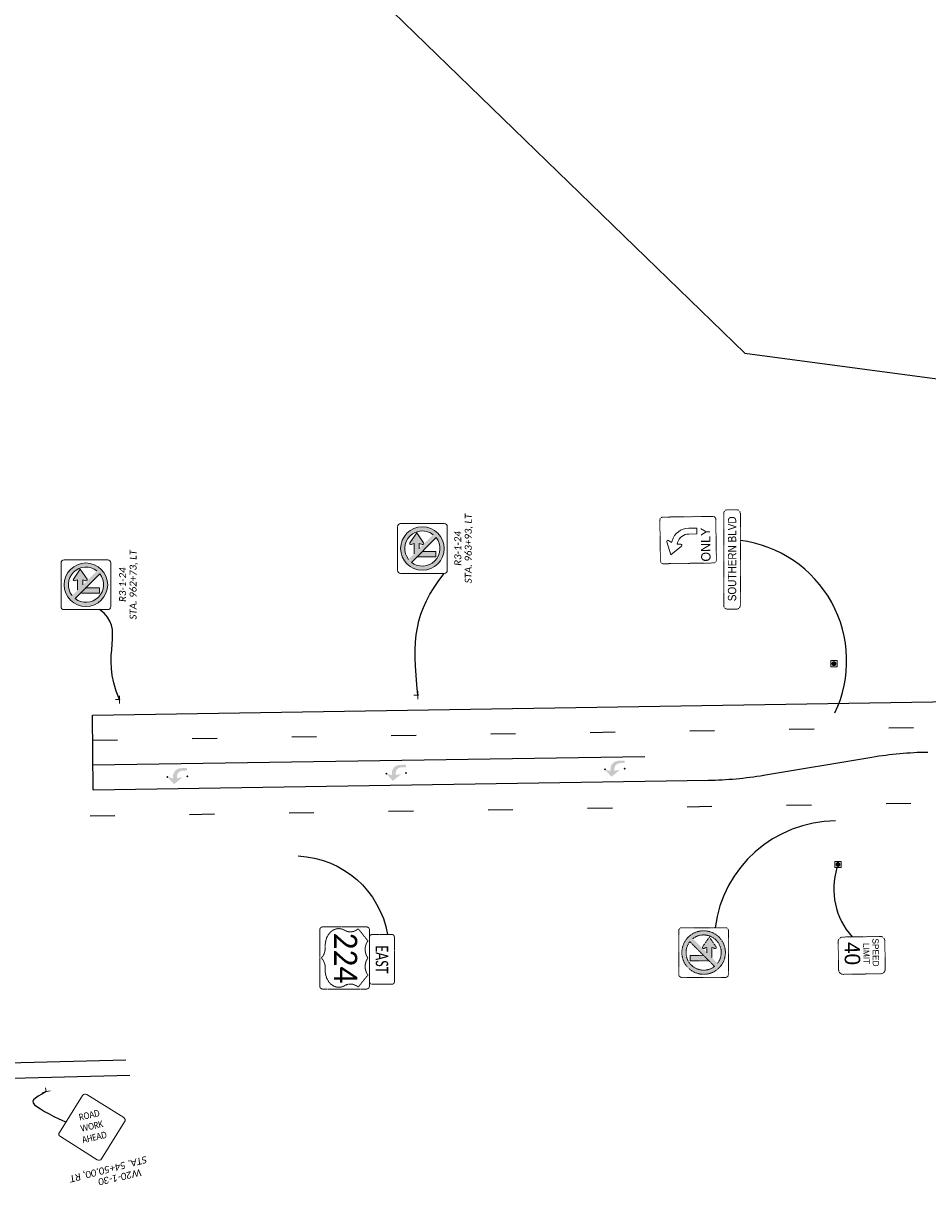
# Model space of a CAD drawing. Extents: x 2474761 to 2485264, y 499455 to 501118.
# Tile 11 of 30: x 2477797 to 2478160, y 499902 to 500369. Entities that reach past the tile are written whole.
import ezdxf
from ezdxf.enums import TextEntityAlignment as Align

# ---------------------------------------------------------------- set-up
doc = ezdxf.new("R2010")
doc.units = 21
doc.header["$MEASUREMENT"] = 0
for name, pattern in [('DGN Style 1', [0.063228, 0.000105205, -0.063123]), ('DGN Style 2', [0.017105, 0.010263, -0.006842]), ('dsolidcl', [0]), ('lane', [40, 10, -30]), ('OhDOT_USTN1', [0.055, 0.014, -0.041])]:
    doc.linetypes.add(name, pattern=pattern)
for name, color, linetype in [('MT_P_Cells', 7, 'Continuous'), ('MT_P_Channelizing_Line', 7, 'Continuous'), ('MT_P_CL_Double_Solid', 2, 'dsolidcl'), ('MT_P_Lane_Line', 7, 'lane'), ('MT_P_Stop_Line', 7, 'Continuous'), ('MT_P_Text', 7, 'Continuous'), ('SG_P_Text', 7, 'Continuous'), ('SH_Text', 7, 'Continuous'), ('SN_P_Signs', 120, 'Continuous'), ('SN_P_Text', 7, 'Continuous'), ('SN_X_Foundation', 7, 'OhDOT_USTN1'), ('SN_X_Public', 3, 'Continuous')]:
    doc.layers.add(name, color=color, linetype=linetype)
doc.layers.add('MT_P_Cells (Construction)', color=7, linetype='Continuous', lineweight=0)
doc.layers.add('SN_P_Signs (Construction)', color=230, linetype='Continuous', lineweight=13)
doc.layers.add('SC_Scratch1', color=7, linetype='Continuous', plot=False)
doc.styles.add('P_Slanted-Normal LS 0.50', font='calibrii.ttf', dxfattribs={"height": 0.14})
doc.styles.add('Style-Calibri', font='calibri.ttf')
doc.styles.add('Style-ISO_FONTLEFT', font='ISO_FONTLEFT.shx')
doc.styles.add('~P_Label - CenterCenter', font='calibrii.ttf', dxfattribs={"height": 0.14})

# ---------------------------------------------------------------- blocks, each defined once
blk = doc.blocks.new('R2-1_1')
at = {"layer": 'SN_X_Public', "color": 132, "linetype": 'DGN Style 2', "lineweight": 0, "flags": 128}
blk.add_lwpolyline([(5.62, 18.75), (-5.63, 18.75, 0.414214), (-7.5, 16.88), (-7.5, 1.88, 0.414214), (-5.63, 0), (5.62, 0, 0.414214), (7.5, 1.88), (7.5, 16.88, 0.414214)], format="xyb", close=True, dxfattribs=at)
at = {"layer": 'SN_X_Public', "color": 7, "linetype": 'DGN Style 2', "lineweight": 0, "style": 'Style-ISO_FONTLEFT'}
for s, height, p in [('SPEED', 2.501, (-1.08, 15)), ('LIMIT', 2.501, (-0.69, 11.25)), ('40', 6.25, (-0.81, 5.62))]:
    blk.add_text(s, height=height, dxfattribs=at).set_placement(p, align=Align.MIDDLE_CENTER)
blk = doc.blocks.new('M1-4-3')
at = {"layer": 'SN_X_Public', "color": 132, "linetype": 'DGN Style 2', "lineweight": 0, "flags": 128}
blk.add_lwpolyline([(0.563, 1), (-0.563, 1, 0.414214), (-0.625, 0.938), (-0.625, 0.063, 0.414214), (-0.563, 0), (0.563, 0, 0.414214), (0.625, 0.063), (0.625, 0.938, 0.414214)], format="xyb", close=True, dxfattribs=at)
at = {"layer": 'SN_X_Public', "color": 7, "linetype": 'DGN Style 2', "lineweight": 0}
blk.add_rational_spline([(-0.342, 0.969), (-0.464, 0.871), (-0.586, 0.773), (-0.472, 0.643), (-0.557, 0.499), (-0.789, 0.105), (-0.244, 0.109), (-0.22, 0.109), (-0.195, 0.109), (-0.073, 0.109), (0, 0.031), (0.073, 0.109), (0.195, 0.109), (0.22, 0.109), (0.244, 0.109), (0.789, 0.105), (0.557, 0.499), (0.472, 0.643), (0.586, 0.773), (0.464, 0.871), (0.342, 0.969), (0.171, 0.835), (0, 0.969), (-0.171, 0.835), (-0.342, 0.969)], [1, 1, 1, 0.864038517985, 1, 0.531351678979, 1, 1, 1, 0.894427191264, 1, 0.894427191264, 1, 1, 1, 0.531351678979, 1, 0.864038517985, 1, 1, 1, 0.714142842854, 1, 0.714142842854, 1], degree=2, knots=[0, 0, 0, 0.083333, 0.083333, 0.166667, 0.166667, 0.25, 0.25, 0.333333, 0.333333, 0.416667, 0.416667, 0.5, 0.5, 0.583333, 0.583333, 0.666667, 0.666667, 0.75, 0.75, 0.833333, 0.833333, 0.916667, 0.916667, 1, 1, 1], dxfattribs=at)
at = {"layer": 'SN_X_Public', "color": 7, "linetype": 'DGN Style 2', "lineweight": 0, "style": 'Style-Calibri', "width": 0.917331}
blk.add_text('224', height=0.4688, dxfattribs=at).set_placement((0, 0.285), align=Align.CENTER)
blk = doc.blocks.new('M3-2')
at = {"layer": 'SN_X_Public', "color": 132, "linetype": 'DGN Style 2', "lineweight": 0, "flags": 128}
blk.add_lwpolyline([(-0.45, 0.5), (0.45, 0.5), (0.45, 0.5, -0.414214), (0.5, 0.45), (0.5, 0.45), (0.5, 0.05), (0.5, 0.05, -0.414214), (0.45, 0), (0.45, 0), (-0.45, 0), (-0.45, 0, -0.414214), (-0.5, 0.05), (-0.5, 0.05), (-0.5, 0.45), (-0.5, 0.45, -0.414214)], format="xyb", close=True, dxfattribs=at)
at = {"layer": 'SN_X_Public', "color": 7, "linetype": 'DGN Style 2', "lineweight": 0, "style": 'Style-Calibri', "width": 0.72}
blk.add_text('EAST', height=0.25, dxfattribs=at).set_placement((0, 0.25), align=Align.MIDDLE_CENTER)
blk = doc.blocks.new('SGN1PP')
at = {"layer": 'SG_P_Text', "color": 230, "linetype": 'Continuous', "lineweight": 13}
for p, q in [((0, 0), (-0.08, 0)), ((0, 0.08), (0, -0.08))]:
    blk.add_line(p, q, dxfattribs=at)
blk = doc.blocks.new('W20-1')
at = {"layer": 'SN_P_Signs', "color": 132, "linetype": 'Continuous', "lineweight": 13, "flags": 128}
blk.add_lwpolyline([(-0.663, 0.725), (-0.044, 1.344, -0.414214), (0.044, 1.344), (0.663, 0.725, -0.414214), (0.663, 0.637), (0.044, 0.018, -0.414214), (-0.044, 0.018), (-0.663, 0.637, -0.414214)], format="xyb", close=True, dxfattribs=at)
at = {"layer": 'SN_P_Signs', "color": 7, "linetype": 'Continuous', "lineweight": 13, "style": 'Style-Calibri', "width": 0.840421}
for s, p in [('ROAD', (0, 0.931)), ('WORK', (0, 0.702)), ('AHEAD', (0, 0.473))]:
    blk.add_text(s, height=0.1333, dxfattribs=at).set_placement(p, align=Align.MIDDLE_CENTER)
blk = doc.blocks.new('PMRTP_MT')
at = {"layer": 'MT_P_Cells', "linetype": 'Continuous', "lineweight": 0, "extrusion": (0, 0, -1)}
blk.add_hatch(color=7, dxfattribs=at).paths.add_polyline_path([(5.52, 3.33, 0.418865), (2.24, 0), (2.24, 0), (2.24, -0.67), (0, 0), (2.56, -3), (6.08, -0.33), (3.84, -0.67), (3.84, 0.04, -0.414214), (6.14, 2.33), (8, 2.33), (8, 3.33)])
at = {"layer": 'MT_P_Cells (Construction)', "color": 7, "linetype": 'Continuous', "lineweight": 30}
for p in [(-8, 0), (0, 0)]:
    blk.add_point(p, dxfattribs=at)
blk = doc.blocks.new('R3-1')
at = {"layer": 'SN_P_Signs', "linetype": 'Continuous', "lineweight": 0}
h = blk.add_hatch(color=7, dxfattribs=at)
h.paths.add_polyline_path([(-10, -8.75, 1), (-10, 8.75, 1)])
h.paths.add_polyline_path([(-12.1, -3.28), (-10.07, -1.25), (-4.44, 4.38, -0.888523), (-14.38, -5.56)], flags=17)
h.paths.add_polyline_path([(-13.28, -2.1), (-15.56, -4.38, -0.888523), (-5.62, 5.56), (-11.25, -0.07)], flags=17)
for points in [[(-13.28, -2.1), (-11.25, -0.07), (-11.25, 2.02), (-10.02, 1.63, 0.712491), (-9.55, 2.27), (-12.29, 6.25), (-15.03, 2.27, 0.712491), (-14.56, 1.63), (-13.33, 2.02), (-13.33, -1.67, 0.065543)], [(-10.07, -1.25), (-12.1, -3.28, 0.065543), (-11.67, -3.33), (-4.58, -3.33), (-4.58, -1.25)]]:
    blk.add_hatch(color=7, dxfattribs=at).paths.add_polyline_path(points)
at = {"layer": 'SN_P_Signs', "color": 7, "linetype": 'Continuous', "lineweight": 0}
for p, q in [((-15.03, 2.27), (-12.29, 6.25)), ((-9.55, 2.27), (-12.29, 6.25)), ((-14.56, 1.63), (-13.33, 2.02)), ((-14.38, -5.56), (-4.44, 4.38)), ((-13.33, -1.67), (-13.33, 2.02)), ((-11.25, -0.07), (-11.25, 2.02)), ((-10.02, 1.63), (-11.25, 2.02)), ((-11.67, -3.33), (-4.58, -3.33)), ((-10.07, -1.25), (-4.58, -1.25)), ((-4.58, -3.33), (-4.58, -1.25))]:
    blk.add_line(p, q, dxfattribs=at)
at = {"layer": 'SN_P_Signs', "color": 132, "linetype": 'Continuous', "lineweight": 13, "flags": 128}
blk.add_lwpolyline([(-20, 8.75), (-20, -8.75, 0.414214), (-18.75, -10), (-1.25, -10, 0.414214), (0, -8.75), (0, 8.75, 0.414214), (-1.25, 10), (-18.75, 10, 0.414214)], format="xyb", close=True, dxfattribs=at)
at = {"layer": 'SN_P_Signs', "color": 7, "linetype": 'Continuous', "lineweight": 0}
blk.add_circle((-10, 0), 8.75, dxfattribs=at)
for centre, radius, start, end in [((-10, 0), 7.08, 51.7563, 218.2437), ((-14.69, 2.03), 0.417, 145.4837, 287.3618), ((-10, 0), 7.08, 231.7563, 38.2437), ((-9.9, 2.03), 0.417, 252.6382, 34.5163), ((-11.67, -1.67), 1.67, 180, 195), ((-11.67, -1.67), 1.67, 255, 270)]:
    blk.add_arc(centre, radius, start, end, dxfattribs=at)
blk = doc.blocks.new('SGN1PP_1')
at = {"layer": 'SN_P_Signs', "color": 230, "linetype": 'Continuous', "lineweight": 13}
for p, q in [((0, 0), (-0.08, 0)), ((0, 0.08), (0, -0.08))]:
    blk.add_line(p, q, dxfattribs=at)
at = {"layer": 'SN_P_Signs (Construction)', "color": 230, "linetype": 'Continuous', "lineweight": 30}
blk.add_point((0, 0), dxfattribs=at)
blk = doc.blocks.new('SSFN_30P_1')
at = {"layer": 'SN_X_Foundation', "linetype": 'Continuous', "lineweight": 0}
h = blk.add_hatch(color=7, dxfattribs=at)
edge = h.paths.add_edge_path()
edge.add_arc((0, 0), 1, 0, 360)
at = {"layer": 'SN_X_Foundation', "color": 7, "linetype": 'Continuous', "lineweight": 13, "flags": 128}
blk.add_lwpolyline([(-1.25, -1.25), (1.25, -1.25), (1.25, 1.25), (-1.25, 1.25)], close=True, dxfattribs=at)
blk = doc.blocks.new('R3-1_1')
at = {"layer": 'SN_X_Public', "linetype": 'DGN Style 1', "lineweight": 0}
h = blk.add_hatch(color=7, dxfattribs=at)
h.paths.add_polyline_path([(-10, -8.75, 1), (-10, 8.75, 1)])
h.paths.add_polyline_path([(-12.1, -3.28), (-10.07, -1.25), (-4.44, 4.38, -0.888523), (-14.38, -5.56)], flags=17)
h.paths.add_polyline_path([(-13.28, -2.1), (-15.56, -4.38, -0.888523), (-5.62, 5.56), (-11.25, -0.07)], flags=17)
for points in [[(-13.28, -2.1), (-11.25, -0.07), (-11.25, 2.02), (-10.02, 1.63, 0.712491), (-9.55, 2.27), (-12.29, 6.25), (-15.03, 2.27, 0.712491), (-14.56, 1.63), (-13.33, 2.02), (-13.33, -1.67, 0.065543)], [(-10.07, -1.25), (-12.1, -3.28, 0.065543), (-11.67, -3.33), (-4.58, -3.33), (-4.58, -1.25)]]:
    blk.add_hatch(color=7, dxfattribs=at).paths.add_polyline_path(points)
at = {"layer": 'SN_X_Public', "color": 7, "linetype": 'DGN Style 1', "lineweight": 0}
for p, q in [((-15.03, 2.27), (-12.29, 6.25)), ((-9.55, 2.27), (-12.29, 6.25)), ((-14.56, 1.63), (-13.33, 2.02)), ((-14.38, -5.56), (-4.44, 4.38)), ((-13.33, -1.67), (-13.33, 2.02)), ((-11.25, -0.07), (-11.25, 2.02)), ((-10.02, 1.63), (-11.25, 2.02)), ((-11.67, -3.33), (-4.58, -3.33)), ((-10.07, -1.25), (-4.58, -1.25)), ((-4.58, -3.33), (-4.58, -1.25))]:
    blk.add_line(p, q, dxfattribs=at)
at = {"layer": 'SN_X_Public', "color": 132, "linetype": 'DGN Style 1', "lineweight": 13, "extrusion": (0, 0, -1), "flags": 128}
blk.add_lwpolyline([(20, 8.75), (20, -8.75, -0.414214), (18.75, -10), (1.25, -10, -0.414214), (0, -8.75), (0, 8.75, -0.414214), (1.25, 10), (18.75, 10, -0.414214)], format="xyb", close=True, dxfattribs=at)
at = {"layer": 'SN_X_Public', "color": 7, "linetype": 'DGN Style 1', "lineweight": 0, "extrusion": (0, 0, -1)}
blk.add_circle((10, 0), 8.75, dxfattribs=at)
at = {"layer": 'SN_X_Public', "color": 7, "linetype": 'DGN Style 1', "lineweight": 0}
for centre, radius, start, end in [((-10, 0), 7.08, 51.7563, 218.2437), ((-14.69, 2.03), 0.417, 145.4837, 287.3618), ((-10, 0), 7.08, 231.7563, 38.2437), ((-9.9, 2.03), 0.417, 252.6382, 34.5163), ((-11.67, -1.67), 1.67, 180, 195), ((-11.67, -1.67), 1.67, 255, 270)]:
    blk.add_arc(centre, radius, start, end, dxfattribs=at)
blk = doc.blocks.new('W16-8P_2')
at = {"layer": 'SN_X_Public', "color": 132, "linetype": 'DGN Style 2', "lineweight": 0, "flags": 128}
blk.add_lwpolyline([(18.5, 6.49), (-18.37, 6.85, 0.414214), (-19.95, 5.3), (-19.98, 1.76, 0.414214), (-18.44, 0.18), (18.44, -0.18, 0.414214), (20.01, 1.36), (20.05, 4.91, 0.414214)], format="xyb", close=True, dxfattribs=at)
at = {"layer": 'SN_X_Public', "color": 7, "linetype": 'DGN Style 2', "lineweight": 0, "style": 'Style-ISO_FONTLEFT', "width": 0.900449}
blk.add_text('SOUTHERN BLVD', height=3.3314, rotation=359.441, dxfattribs=at).set_placement((-16.77, 3.5), align=Align.MIDDLE_LEFT)
blk = doc.blocks.new('R3-5L')
at = {"layer": 'SN_X_Public', "color": 132, "linetype": 'DGN Style 2', "lineweight": 0, "flags": 128}
blk.add_lwpolyline([(-15.36, 4.34), (-14.55, -6.57, 0.414214), (-13.72, -7.29), (-0.32, -6.29, 0.414214), (0.41, -5.45), (-0.41, 5.45, 0.414214), (-1.24, 6.17), (-14.64, 5.18, 0.414214)], format="xyb", close=True, dxfattribs=at)
at = {"layer": 'SN_X_Public', "color": 7, "linetype": 'Continuous', "lineweight": 0, "flags": 128}
blk.add_lwpolyline([(-7.51, 2.63, 0.325607), (-11.76, -0.98), (-11.88, -1.47), (-12.71, -0.97, 0.711791), (-13.16, -1.35), (-11.87, -4.75), (-9.17, -2.31, 0.711791), (-9.4, -1.77), (-10.36, -1.83), (-10.24, -1.35, -0.325589), (-7.39, 1.07), (-5.21, 1.23), (-5.33, 2.79)], format="xyb", close=True, dxfattribs=at)
at = {"layer": 'SN_X_Public', "color": 7, "linetype": 'Continuous', "lineweight": 0, "style": 'Style-ISO_FONTLEFT'}
blk.add_text('ONLY', height=2.5, rotation=94.249, dxfattribs=at).set_placement((-2.71, -1.51), align=Align.MIDDLE_CENTER)

msp = doc.modelspace()

# ---------------------------------------------------------------- linework, layer by layer
at = {"layer": 'MT_P_Channelizing_Line'}
for p, q in [((2477824.74, 500091.03), (2478264.33, 500097.91)), ((2477824.83, 500071.03), (2478046.77, 500074.42))]:
    msp.add_line(p, q, dxfattribs=at)
at = {"layer": 'MT_P_CL_Double_Solid'}
for p, q in [((2478094.46, 500066.86), (2478138.05, 500074.15)), ((2477824.97, 500061.02), (2478072.32, 500064.85))]:
    msp.add_line(p, q, dxfattribs=at)
at = {"layer": 'MT_P_CL_Double_Solid', "extrusion": (0, 0, -1)}
msp.add_arc((-2478162.78, 499926.21), 150, 80.5045, 89.116, dxfattribs=at)
at = {"layer": 'MT_P_CL_Double_Solid'}
msp.add_arc((2478069.82, 500214.82), 150, 270.884, 279.4955, dxfattribs=at)
at = {"layer": 'MT_P_Lane_Line'}
for p, q in [((2477824.81, 500080.99), (2478214.53, 500087.03)), ((2477823.72, 500050.51), (2478503.76, 500061.01))]:
    msp.add_line(p, q, dxfattribs=at)
at = {"layer": 'MT_P_Stop_Line'}
msp.add_line((2477824.97, 500061), (2477824.74, 500091.03), dxfattribs=at)
at = {"layer": 'MT_P_Text', "flags": 128}
for points in [[(2477838.14, 499952.32), (2477790.62, 499951.1), (2477787.64, 499953.19), (2477784.62, 499949.63), (2477782.08, 499951.37), (2477736.28, 499949.82)], [(2477839.76, 499946.18), (2477792.4, 499944.96), (2477789.42, 499947.06), (2477786.4, 499943.5), (2477783.87, 499945.23), (2477738.06, 499943.69)]]:
    msp.add_lwpolyline(points, dxfattribs=at)
at = {"layer": 'MT_P_Text'}
for points in [[(2477955.49, 500099.09), (2477953.16, 500121.76), (2477953.83, 500132.33), (2477966.06, 500148.01)], [(2477835.51, 500097.24), (2477827.12, 500116.3), (2477838.81, 500125.57), (2477827.48, 500133.45)], [(2477806.1, 499939.66), (2477800.76, 499936.62), (2477797.62, 499935.18), (2477813.4, 499927.44), (2477814.1, 499927.54)]]:
    msp.add_open_spline(points, degree=3, dxfattribs=at)
at = {"layer": 'SC_Scratch1', "flags": 128}
msp.add_lwpolyline([(2477285, 500067.47), (2477605.05, 500072.23), (2477747.52, 500076.14), (2477728.32, 500188.5), (2477682.3, 500377.18), (2477618.03, 500691.32), (2478086.96, 500236.5), (2478517.96, 500179.09), (2478533.74, 500128.71), (2478567.39, 500106.05), (2478720.52, 500107.39), (2478840.39, 500108.32), (2478946.13, 500105.25), (2478954.55, 500106.73), (2478965.37, 500111.27), (2479102.44, 500110.28), (2479107.44, 500110.36), (2479405.29, 500117.12), (2479471.72, 500115.98), (2479476.72, 500116.06), (2480100.14, 500131.93)], dxfattribs=at)
at = {"layer": 'SH_Text'}
for centre, radius, start, end in [((2478079.1, 500112.84), 48.77, 334.6564, 82.8943), ((2478123.97, 499999.09), 49.45, 90.6824, 172.4771), ((2478152.02, 500021.22), 29.31, 163.1444, 221.3554)]:
    msp.add_arc(centre, radius, start, end, dxfattribs=at)
at = {"layer": 'SH_Text', "extrusion": (0, 0, -1)}
msp.add_arc((-2477905.67, 499996.21), 38.23, 92.5284, 170.0763, dxfattribs=at)

# ---------------------------------------------------------------- block references
at = {"layer": 'MT_P_Cells', "color": 7, "linetype": 'Continuous', "lineweight": 30, "extrusion": (0, 0, -1), "rotation": 358.0822444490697}
for p in [(-2477854.83, 500066.17), (-2477942.78, 500067.49), (-2478030.68, 500069.16)]:
    msp.add_blockref('PMRTP_MT', p, dxfattribs=at)
at = {"layer": 'SG_P_Text', "color": 230, "linetype": 'Continuous', "lineweight": 13, "xscale": 20, "yscale": 20, "zscale": 20, "rotation": 282.9001558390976}
msp.add_blockref('SGN1PP', (2477806.11, 499939.67), dxfattribs=at)
at = {"layer": 'SN_P_Signs', "color": 132, "linetype": 'Continuous', "lineweight": 13}
for p in [(2477967.31, 500158.01), (2477832.06, 500143.45)]:
    msp.add_blockref('R3-1', p, dxfattribs=at)
at = {"layer": 'SN_P_Signs', "color": 230, "linetype": 'Continuous', "lineweight": 13, "xscale": 20, "yscale": 20, "zscale": 20}
for p in [(2477835.51, 500097.24), (2477955.49, 500099.09)]:
    msp.add_blockref('SGN1PP_1', p, dxfattribs=at)
at = {"layer": 'SN_P_Signs', "color": 7, "linetype": 'Continuous', "lineweight": 13, "xscale": 20, "yscale": 20, "zscale": 20, "rotation": 12.90015584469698}
msp.add_blockref('W20-1', (2477827.54, 499912.09), dxfattribs=at)
at = {"layer": 'SN_X_Foundation', "color": 7, "linetype": 'Continuous', "lineweight": 13, "rotation": 90}
for p in [(2478122.75, 500111.72), (2478124.38, 500030.97)]:
    msp.add_blockref('SSFN_30P_1', p, dxfattribs=at)
at = {"layer": 'SN_X_Public', "color": 132, "linetype": 'DGN Style 2', "lineweight": 0}
for name, p, xscale, yscale, zscale, rotation in [('R3-5L', (2478075.38, 500161.59), 1.5, 1.5, 1.5, 356.6349969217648), ('M3-2', (2477936.06, 499992.79), 20, 20, 20, 270)]:
    msp.add_blockref(name, p, dxfattribs=dict(at, xscale=xscale, yscale=yscale, zscale=zscale, rotation=rotation))
at = {"layer": 'SN_X_Public', "color": 7, "linetype": 'DGN Style 2', "lineweight": 0}
for name, p, rotation in [('W16-8P_2', (2478085.13, 500153.62), 90.55902889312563), ('R2-1_1', (2478124.55, 499994.27), 270.884042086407)]:
    msp.add_blockref(name, p, dxfattribs=dict(at, rotation=rotation))
at = {"layer": 'SN_X_Public', "color": 7, "linetype": 'DGN Style 2', "lineweight": 0, "xscale": 20, "yscale": 20, "zscale": 20, "rotation": 270}
msp.add_blockref('M1-4-3', (2477916.05, 499993.39), dxfattribs=at)
at = {"layer": 'SN_X_Public', "color": 132, "linetype": 'DGN Style 1', "lineweight": 13, "extrusion": (0, 0, -1)}
msp.add_blockref('R3-1_1', (-2478060.37, 499995.56), dxfattribs=at)

# ---------------------------------------------------------------- texts
at = {"layer": 'SN_P_Text', "lineweight": 13, "style": 'P_Slanted-Normal LS 0.50'}
msp.add_text('STA. 54+50.00, RT', height=2.8, rotation=194.5262, dxfattribs=at).set_placement((2477846.84, 499911.07), align=Align.TOP_LEFT)
at = {"layer": 'SN_P_Text', "color": 7, "style": 'P_Slanted-Normal LS 0.50'}
msp.add_text('W20-1-30', height=2.8, rotation=192.9002, dxfattribs=at).set_placement((2477844.66, 499905.83), align=Align.TOP_LEFT)
at = {"layer": 'SN_P_Text', "color": 7, "char_height": 2.8, "attachment_point": 5, "rotation": 90, "line_spacing_factor": 0.899999, "style": '~P_Label - CenterCenter'}
for s, insert in [('R3-1-24\\PSTA. 963+93, LT', (2477973.92, 500158.01)), ('R3-1-24\\PSTA. 962+73, LT', (2477839.18, 500143.45))]:
    msp.add_mtext(s, dxfattribs=dict(at, insert=insert))

doc.saveas('drawing.dxf')
